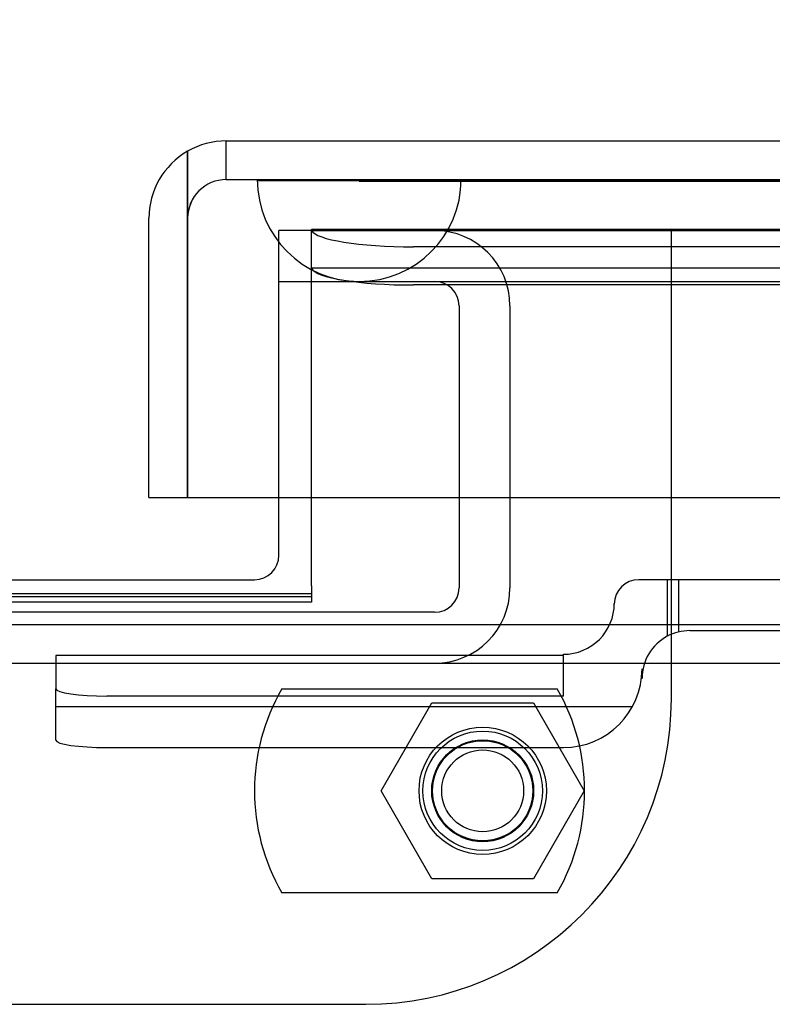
# Model space of a CAD drawing. Header units: inches. Extents: x 1 to 359, y -2 to 239.
# Tile 17 of 53: x 127.14 to 128.98, y 30.35 to 32.76. Entities that reach past the tile are written whole.
import ezdxf
from ezdxf.enums import TextEntityAlignment as Align
from ezdxf.lldxf.tags import DXFTag

# ---------------------------------------------------------------- set-up
doc = ezdxf.new("R2010")
doc.units = ezdxf.units.IN
doc.header["$MEASUREMENT"] = 0
for name, color, linetype in [('COM70098', 7, 'Continuous'), ('COM70220', 7, 'Continuous'), ('COM70739-10', 7, 'Continuous'), ('COM70838', 7, 'Continuous'), ('COM71196-9', 7, 'Continuous'), ('COM71298-4', 7, 'Continuous'), ('COM71299-4', 7, 'Continuous'), ('Default', 7, 'Continuous'), ('GSK87756', 7, 'Continuous'), ('NTS86070', 7, 'Continuous'), ('SCC180005', 7, 'Continuous')]:
    doc.layers.add(name, color=color, linetype=linetype)
doc.styles.add('SEACAD_Times_New_Roman', font='times.ttf')
tags = doc.linetypes.add('HIDDEN2', pattern=[0.1875, 0.125, -0.0625]).pattern_tags.tags
tags[6:7] = [DXFTag(74, 4), DXFTag(75, 0), DXFTag(340, '0'), DXFTag(46, 0.0), DXFTag(50, 0.0), DXFTag(44, 0.0), DXFTag(45, 0.0)]
tags[4:5] = [DXFTag(74, 4), DXFTag(75, 0), DXFTag(340, '0'), DXFTag(46, 0.0), DXFTag(50, 0.0), DXFTag(44, 0.0), DXFTag(45, 0.0)]
doc.dimstyles.new('HAMMOND_(STH_-_540x360)', dxfattribs={"dimtxt": 2, "dimasz": 2.5, "dimexe": 1, "dimexo": 1, "dimgap": 0.5, "dimtad": 0, "dimtih": 1, "dimtoh": 1, "dimzin": 0, "dimdsep": 46, "dimtxsty": 'SEACAD_Times_New_Roman', "dimblk1": '_SE_FILLED', "dimblk2": '_SE_FILLED', "dimsah": 1, "dimcen": 1, "dimadec": 0, "dimazin": 0, "dimtfac": 0.8, "dimtofl": 0, "dimtmove": 0, "dimatfit": 3, "dimfxl": 1, "dimtolj": 1, "dimtzin": 0, "dimarcsym": 0})

# ---------------------------------------------------------------- blocks, each defined once
blk = doc.blocks.new('SE2')
at = {"layer": 'COM70098', "color": 7, "linetype": 'HIDDEN2'}
for p, q in [((127.8512, 32.2441), (127.7712, 32.2441)), ((127.7712, 31.5891), (127.7712, 32.2441)), ((128.7342, 31.0951), (128.7342, 32.2441)), ((124.4842, 30.3451), (127.9842, 30.3451))]:
    blk.add_line(p, q, dxfattribs=at)
at = {"layer": 'COM70098', "color": 7, "linetype": 'Continuous'}
for p, q in [((127.7712, 31.4471), (127.7712, 31.5891)), ((124.7572, 31.3871), (127.7112, 31.3871))]:
    blk.add_line(p, q, dxfattribs=at)
at = {"layer": 'COM70098', "color": 7, "linetype": 'HIDDEN2'}
blk.add_circle((128.2712, 30.8691), 0.1562, dxfattribs=at)
at = {"layer": 'COM70098', "color": 7, "linetype": 'Continuous'}
blk.add_arc((127.7112, 31.4471), 0.06, 270, 0, dxfattribs=at)
at = {"layer": 'COM70098', "color": 7, "linetype": 'HIDDEN2'}
blk.add_arc((127.9842, 31.0951), 0.75, 270, 0, dxfattribs=at)
at = {"layer": 'COM70220', "color": 7, "linetype": 'HIDDEN2'}
for p, q in [((127.7192, 32.3681), (128.2182, 32.3681)), ((127.7192, 32.3671), (127.7192, 32.3681)), ((127.7192, 32.3671), (128.2182, 32.3671)), ((127.9682, 32.3651), (127.7192, 32.3671)), ((128.2172, 32.3671), (127.9682, 32.3651)), ((127.9682, 32.3651), (128.2182, 32.3651)), ((128.2172, 32.3681), (128.2172, 32.3671)), ((128.2182, 32.3681), (148.6862, 32.3681)), ((128.2182, 32.3671), (148.6862, 32.3671)), ((128.2182, 32.3651), (148.6862, 32.3651)), ((127.9682, 32.1191), (128.2182, 32.1191)), ((128.2182, 32.1191), (148.6862, 32.1191))]:
    blk.add_line(p, q, dxfattribs=at)
blk.add_arc((127.9682, 32.3691), 0.25, 180, 0, dxfattribs=at)
at = {"layer": 'COM70739-10', "color": 7, "linetype": 'HIDDEN2'}
for p, q in [((127.7712, 32.1191), (127.9682, 32.1191)), ((128.2132, 32.0591), (128.2132, 31.3671)), ((128.3382, 32.0591), (128.3382, 31.3671)), ((128.1532, 31.3071), (124.3152, 31.3071))]:
    blk.add_line(p, q, dxfattribs=at)
for centre, radius, start, end in [((128.1532, 32.0591), 0.185, 0, 90), ((128.1532, 32.0591), 0.06, 0, 90), ((128.1532, 31.3671), 0.06, 270, 0), ((128.1532, 31.3671), 0.185, 270, 0)]:
    blk.add_arc(centre, radius, start, end, dxfattribs=at)
at = {"layer": 'COM70838', "color": 7, "linetype": 'HIDDEN2'}
for p, q in [((128.7242, 31.3871), (128.6542, 31.3871)), ((128.7242, 31.3871), (128.7242, 31.2484)), ((129.4376, 31.3871), (128.7242, 31.3871)), ((128.7518, 31.3871), (128.7518, 31.2589)), ((128.5942, 31.3271), (128.5942, 31.3291)), ((128.7792, 31.2621), (129.4376, 31.2621)), ((128.4692, 31.2015), (127.2242, 31.2015)), ((127.2242, 31.2015), (127.2242, 31.1197)), ((128.4692, 31.1015), (128.4692, 31.2041)), ((128.6622, 31.1682), (128.6622, 31.1451)), ((127.2242, 30.9934), (127.2242, 31.1197)), ((128.4692, 31.1015), (127.3492, 31.1015)), ((128.6383, 31.0752), (127.2242, 31.0752)), ((127.3492, 30.9752), (128.4692, 30.9752))]:
    blk.add_line(p, q, dxfattribs=at)
for centre, radius, start, end in [((128.6542, 31.3271), 0.06, 90, 180), ((128.4692, 31.3291), 0.125, 270, 0), ((128.7792, 31.1451), 0.117, 118.0398, 180), ((128.7792, 31.1451), 0.117, 90, 118.0398), ((128.4692, 31.1682), 0.193, 270, 0)]:
    blk.add_arc(centre, radius, start, end, dxfattribs=at)
for centre, major_axis, start_param, end_param in [((127.3492, 31.1197), (-0.125, 0), 0, 1.570796), ((127.3492, 30.9934), (0.125, 0), 3.141593, 4.712389)]:
    blk.add_ellipse(centre, major_axis=major_axis, ratio=0.145455, start_param=start_param, end_param=end_param, dxfattribs=at)
at = {"layer": 'COM71196-9', "color": 7, "linetype": 'Continuous'}
for p, q in [((127.6422, 32.4641), (149.2622, 32.4641)), ((127.5472, 32.4387), (127.5472, 32.2741)), ((127.5473, 32.2741), (127.5473, 32.4387)), ((127.4522, 31.5891), (127.4522, 32.2741)), ((127.5472, 31.5891), (127.5472, 32.2741)), ((127.5473, 32.2741), (127.5473, 31.5891)), ((127.4522, 31.5891), (127.5472, 31.5891)), ((127.5473, 31.5891), (149.3572, 31.5891))]:
    blk.add_line(p, q, dxfattribs=at)
at = {"layer": 'COM71196-9', "color": 7, "linetype": 'HIDDEN2'}
for q in [(127.6422, 32.4641), (149.2622, 32.3691)]:
    blk.add_line((127.6422, 32.3691), q, dxfattribs=at)
at = {"layer": 'COM71196-9', "color": 7, "linetype": 'Continuous'}
for start, end in [(90, 120), (120, 180)]:
    blk.add_arc((127.6422, 32.2741), 0.19, start, end, dxfattribs=at)
at = {"layer": 'COM71196-9', "color": 7, "linetype": 'HIDDEN2'}
blk.add_arc((127.6422, 32.2741), 0.095, 90, 180, dxfattribs=at)
at = {"layer": 'COM71196-9', "color": 7, "linetype": 'Continuous'}
blk.add_ellipse((127.6422, 32.2741), major_axis=(0, -0.19), ratio=0.999171, start_param=3.141593, end_param=3.665191, dxfattribs=at)
at = {"layer": 'COM71196-9', "color": 7, "linetype": 'HIDDEN2'}
blk.add_ellipse((127.6422, 32.2741), major_axis=(0, -0.095), ratio=0.999171, start_param=3.141593, end_param=4.712389, dxfattribs=at)
at = {"layer": 'COM71298-4', "color": 7, "linetype": 'HIDDEN2'}
for p, q in [((127.8512, 32.2441), (127.8512, 32.2465)), ((148.8892, 32.2465), (127.8512, 32.2465)), ((127.8518, 32.2443), (127.8512, 32.2463)), ((148.6392, 32.2039), (128.1012, 32.2039)), ((148.8889, 32.1515), (127.8516, 32.1515)), ((148.6392, 32.1104), (128.1012, 32.1104)), ((124.6172, 31.3459), (127.8512, 31.3459))]:
    blk.add_line(p, q, dxfattribs=at)
for centre in [(128.1012, 32.2473), (128.1012, 32.1538)]:
    blk.add_ellipse(centre, major_axis=(-0.25, 0), ratio=0.173648, start_param=0.070105, end_param=1.570796, dxfattribs=at)
at = {"layer": 'COM71299-4', "color": 7, "linetype": 'HIDDEN2'}
for p, q in [((127.8512, 32.2441), (148.8892, 32.2441)), ((127.8512, 31.5891), (127.8512, 32.2441)), ((127.8512, 31.3523), (127.8512, 31.3324)), ((127.8512, 31.3324), (124.6172, 31.3324)), ((102.2992, 31.1821), (150.1692, 31.1821))]:
    blk.add_line(p, q, dxfattribs=at)
at = {"layer": 'COM71299-4', "color": 7, "linetype": 'Continuous'}
for p, q in [((127.8512, 31.3721), (127.8512, 31.5891)), ((127.8512, 31.3721), (127.8512, 31.3523)), ((127.8512, 31.3523), (124.6172, 31.3523)), ((102.2992, 31.2771), (150.1692, 31.2771))]:
    blk.add_line(p, q, dxfattribs=at)
at = {"layer": 'GSK87756', "color": 7, "linetype": 'HIDDEN2'}
blk.add_circle((128.2712, 30.8691), 0.125, dxfattribs=at)
at = {"layer": 'NTS86070', "color": 7, "linetype": 'HIDDEN2'}
for p, q in [((127.7782, 31.1191), (128.4542, 31.1191)), ((128.4542, 30.6191), (127.7782, 30.6191))]:
    blk.add_line(p, q, dxfattribs=at)
for radius in [0.1465, 0.125, 0.1005]:
    blk.add_circle((128.2712, 30.8691), radius, dxfattribs=at)
for centre, start, end in [((128.2112, 30.8691), 150, 210), ((128.0212, 30.8691), 330, 30)]:
    blk.add_arc(centre, 0.5, start, end, dxfattribs=at)
at = {"layer": 'SCC180005', "color": 7, "linetype": 'HIDDEN2'}
for p, q in [((128.0218, 30.8691), (128.1465, 31.0851)), ((128.1465, 31.0851), (128.3959, 31.0851)), ((128.3959, 31.0851), (128.5206, 30.8691)), ((128.1465, 30.6531), (128.0218, 30.8691)), ((128.5206, 30.8691), (128.3959, 30.6531)), ((128.3959, 30.6531), (128.1465, 30.6531))]:
    blk.add_line(p, q, dxfattribs=at)
blk.add_circle((128.2712, 30.8691), 0.123, dxfattribs=at)
blk = doc.blocks.new('DMBLK159')
at = {"layer": 'Default', "linetype": 'Continuous', "transparency": 16777216}
for points in [[(130.8382, 41.123), (128.3382, 40.7063), (130.8382, 40.2897)], [(146.3892, 41.123), (146.3892, 40.2897), (148.8892, 40.7063)]]:
    blk.add_hatch(color=7, dxfattribs=at).paths.add_polyline_path(points)
at = {"layer": 'Default', "color": 7, "linetype": 'Continuous', "transparency": 16777216}
for p, q in [((128.3382, 33.0591), (128.3382, 41.7063)), ((148.8892, 33.2441), (148.8892, 41.7063)), ((130.3545, 40.7063), (128.3382, 40.7063)), ((148.8892, 40.7063), (146.873, 40.7063))]:
    blk.add_line(p, q, dxfattribs=at)
at = {"layer": 'Default', "color": 7, "linetype": 'Continuous', "transparency": 16777216, "style": 'SEACAD_Times_New_Roman'}
for s, p in [('20.55', (135.2014, 41.7063)), ('OPENNING', (131.0545, 38.7063))]:
    blk.add_text(s, height=2, dxfattribs=at).set_placement(p, align=Align.TOP_LEFT)
blk = doc.blocks.new('_SE_FILLED')
at = {"color": 0}
blk.add_line((0, 0), (-1, 0), dxfattribs=at)
blk.add_solid([(0, 0), (-1, -0.1665), (-1, 0.1665), (0, 0)], dxfattribs=at)

msp = doc.modelspace()

# ---------------------------------------------------------------- block references
at = {"layer": 'Default'}
msp.add_blockref('SE2', (0, 0), dxfattribs=at)

# ---------------------------------------------------------------- dimensions: what is measured, and where the dimension line sits
at = {"layer": 'Default', "color": 7, "linetype": 'Continuous'}
dim = msp.add_linear_dim(base=(128.3382, 40.7063), p1=(148.8892, 32.2441), p2=(128.3382, 32.0591), text='\\A1;<>\\POPENNING', dimstyle='HAMMOND_(STH_-_540x360)', dxfattribs=at)
dim.commit()
dim.dimension.update_dxf_attribs({"geometry": 'DMBLK159', "text_midpoint": (138.6137, 40.7063), "dimtype": 160})

doc.saveas('drawing.dxf')
